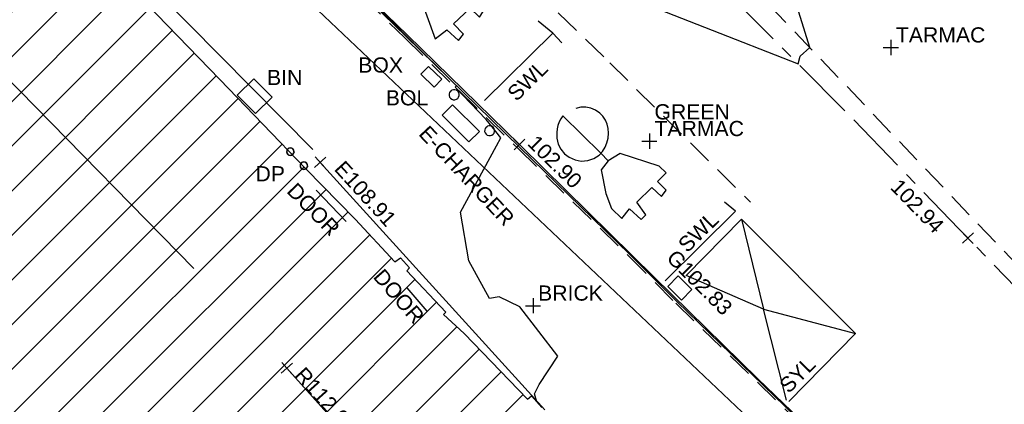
# Model space of a CAD drawing. Extents: x 635157 to 635442, y 694407 to 694910.
# Tile 48 of 104: x 635305.38 to 635324.84, y 694594.55 to 694602.16. Entities that reach past the tile are written whole.
import ezdxf

# ---------------------------------------------------------------- set-up
doc = ezdxf.new("R2010")
doc.units = 0
doc.header["$MEASUREMENT"] = 0
doc.linetypes.add('CENTER', pattern=[2, 1.25, -0.25, 0.25, -0.25])
doc.linetypes.add('DASHED', pattern=[0.75, 0.5, -0.25])
doc.layers.get('0').update_dxf_attribs({"color": 12, "linetype": 'CONTINUOUS'})
for name, color, linetype in [('BIN', 132, 'CONTINUOUS'), ('BIN_TXT', 132, 'CONTINUOUS'), ('BOLLARD', 132, 'CONTINUOUS'), ('BOLLARD_TXT', 132, 'CONTINUOUS'), ('BUILDING', 5, 'CONTINUOUS'), ('CHANGE_OF_SURFACE', 7, 'DASHED'), ('CONTOURS_INDEX', 4, 'CONTINUOUS'), ('DOOR', 7, 'CONTINUOUS'), ('DOOR_TXT', 7, 'CONTINUOUS'), ('DOWNPIPE', 151, 'CONTINUOUS'), ('DOWNPIPE_TXT', 151, 'CONTINUOUS'), ('EAVE', 3, 'CONTINUOUS'), ('EAVE_LVL', 3, 'CONTINUOUS'), ('GULLY', 151, 'CONTINUOUS'), ('GULLY_LVL', 151, 'CONTINUOUS'), ('HATCHING', 4, 'CONTINUOUS'), ('KERB_BOTTOM', 172, 'CONTINUOUS'), ('KERB_BOTTOM_LVL', 172, 'CONTINUOUS'), ('KERB_TOP', 2, 'CONTINUOUS'), ('MARKINGS_DASHED_WHITE', 9, 'DASHED'), ('MARKINGS_WHITE_LINE', 9, 'CONTINUOUS'), ('MARKINGS_WHITE_LINE_TXT', 9, 'CONTINUOUS'), ('MARKINGS_YELLOW_LINE', 9, 'CONTINUOUS'), ('MARKINGS_YELLOW_LINE_TXT', 9, 'CONTINUOUS'), ('OVERHEAD_ELECTRIC', 1, 'OH_ELEC'), ('RIDGE', 6, 'CONTINUOUS'), ('RIDGE_LVL', 6, 'CONTINUOUS'), ('ROAD_CROWNLINE', 212, 'CENTER'), ('ROAD_CROWNLINE_LVL', 212, 'CONTINUOUS'), ('SERVICE_BOX', 132, 'CONTINUOUS'), ('SERVICE_BOX_TXT', 132, 'CONTINUOUS'), ('TEXT', 7, 'CONTINUOUS'), ('TEXT_TXT', 7, 'CONTINUOUS')]:
    doc.layers.add(name, color=color, linetype=linetype)
doc.styles.add('Arial', font='arial.ttf')
doc.linetypes.add('OH_ELEC', pattern='A,4,-0.4,["OE",Arial,S=0.36,R=0,X=0,Y=-0.18],-1.2', length=5.6)

# ---------------------------------------------------------------- blocks, each defined once
blk = doc.blocks.new('SPOT')
at = {"color": 0, "linetype": 'ByBlock', "flags": 128}
for points in [[(-0.5, 0), (0.5, 0)], [(0, 0.5), (0, -0.5)]]:
    blk.add_lwpolyline(points, dxfattribs=at)
blk = doc.blocks.new('MH_CIR1')
at = {"color": 0, "linetype": 'ByBlock', "flags": 128}
for points in [[(0.5, 0), (0.475, 0.154), (0.404, 0.293), (0.293, 0.404), (0.154, 0.475), (0, 0.5), (-0.154, 0.475), (-0.293, 0.404), (-0.404, 0.293), (-0.475, 0.154), (-0.5, 0), (-0.475, -0.154), (-0.404, -0.293), (-0.293, -0.404), (-0.154, -0.475), (0, -0.5), (0.154, -0.475), (0.293, -0.404), (0.404, -0.293), (0.475, -0.154)], [(0.49, 0), (0.466, 0.151), (0.396, 0.288), (0.288, 0.396), (0.151, 0.466), (0, 0.49), (-0.151, 0.466), (-0.288, 0.396), (-0.396, 0.288), (-0.466, 0.151), (-0.49, 0), (-0.466, -0.151), (-0.396, -0.288), (-0.288, -0.396), (-0.151, -0.466), (0, -0.49), (0.151, -0.466), (0.288, -0.396), (0.396, -0.288), (0.466, -0.151)], [(0.471, 0), (0.448, 0.145), (0.381, 0.276), (0.276, 0.381), (0.145, 0.448), (0, 0.471), (-0.145, 0.448), (-0.276, 0.381), (-0.381, 0.276), (-0.448, 0.145), (-0.471, 0), (-0.448, -0.145), (-0.381, -0.276), (-0.276, -0.381), (-0.145, -0.448), (0, -0.471), (0.145, -0.448), (0.276, -0.381), (0.381, -0.276), (0.448, -0.145)], [(0.471, 0), (0.448, -0.145)], [(0.49, 0), (0.466, -0.151)], [(0.5, 0), (0.475, -0.154)]]:
    blk.add_lwpolyline(points, dxfattribs=at)
blk = doc.blocks.new('CIRCL')
at = {"color": 0, "linetype": 'ByBlock', "flags": 128}
for points in [[(0.5, 0), (0.475, 0.154), (0.404, 0.293), (0.293, 0.404), (0.154, 0.475), (0, 0.5), (-0.154, 0.475), (-0.293, 0.404), (-0.404, 0.293), (-0.475, 0.154), (-0.5, 0), (-0.475, -0.154), (-0.404, -0.293), (-0.293, -0.404), (-0.154, -0.475), (0, -0.5), (0.154, -0.475), (0.293, -0.404), (0.404, -0.293), (0.475, -0.154)], [(0.5, 0), (0.475, -0.154)]]:
    blk.add_lwpolyline(points, dxfattribs=at)

msp = doc.modelspace()

# ---------------------------------------------------------------- hatches: boundary and pattern name
at = {"layer": 'HATCHING'}
h = msp.add_hatch(dxfattribs=at)
h.set_pattern_fill('ANSI31', color=256, scale=5)
h.paths.add_polyline_path([(635260.896, 694581.354), (635271.301, 694591.065), (635302.17, 694594.765), (635349.044, 694556.282), (635353.774, 694561.666), (635353.181, 694562.179), (635353.055, 694562.037), (635351.178, 694563.755), (635351.308, 694563.906), (635351.141, 694564.051), (635351.119, 694564.026), (635350.843, 694564.274), (635350.862, 694564.294), (635350.686, 694564.453), (635350.533, 694564.296), (635349.664, 694565.097), (635349.71, 694565.154), (635347.832, 694566.742), (635347.894, 694566.828), (635347.718, 694566.973), (635347.707, 694566.961), (635346.72, 694567.821), (635346.732, 694567.838), (635346.558, 694567.99), (635346.546, 694567.975), (635345.859, 694568.571), (635345.865, 694568.583), (635345.698, 694568.727), (635345.688, 694568.715), (635344.083, 694570.124), (635344.099, 694570.146), (635343.918, 694570.294), (635343.798, 694570.159), (635343.063, 694570.784), (635343.185, 694570.943), (635342.999, 694571.098), (635342.982, 694571.081), (635342.693, 694571.338), (635342.705, 694571.348), (635342.521, 694571.507), (635342.418, 694571.399), (635341.445, 694572.255), (635341.534, 694572.365), (635341.47, 694572.411), (635341.455, 694572.387), (635340.578, 694573.191), (635339.399, 694574.235), (635338.84, 694574.706), (635338.028, 694573.821), (635337.712, 694574.119), (635337.6, 694574.019), (635335.874, 694575.784), (635335.936, 694575.841), (635335.085, 694576.725), (635334.129, 694577.654), (635333.916, 694577.86), (635333.928, 694577.875), (635333.617, 694578.184), (635333.563, 694578.139), (635332.016, 694579.701), (635330.59, 694581.108), (635329.975, 694581.705), (635329.198, 694582.551), (635328.055, 694583.661), (635326.6, 694585.113), (635325.119, 694586.549), (635322.835, 694588.781), (635321.641, 694589.943), (635321.587, 694589.924), (635320.899, 694590.603), (635320.931, 694590.661), (635320.077, 694591.49), (635318.84, 694592.759), (635317.992, 694591.945), (635315.632, 694594.419), (635315.7, 694594.487), (635315.499, 694594.72), (635315.418, 694594.651), (635314.164, 694595.953), (635313.759, 694596.331), (635313.805, 694596.375), (635313.029, 694597.193), (635313.087, 694597.254), (635312.906, 694597.451), (635312.794, 694597.369), (635312.012, 694598.213), (635311.038, 694599.21), (635309.335, 694600.978), (635307.47, 694602.911), (635304.955, 694605.524), (635303.752, 694606.799), (635302.484, 694605.988), (635300.455, 694604.654), (635298.629, 694603.434), (635298.438, 694603.818), (635298.325, 694603.814), (635298.327, 694603.847), (635298.083, 694603.826), (635298.087, 694603.776), (635296.479, 694603.652), (635293.791, 694603.475), (635293.781, 694603.537), (635293.565, 694603.519), (635293.563, 694603.456), (635293.45, 694603.451), (635293.447, 694603.485), (635293.107, 694603.455), (635292.457, 694603.402), (635292.456, 694603.306), (635290.989, 694603.213), (635289.262, 694603.112), (635287.612, 694602.948), (635287.604, 694603.252), (635287.416, 694603.223), (635287.256, 694603.269), (635281.306, 694602.227), (635281.338, 694602.064), (635280.227, 694601.865), (635280.217, 694601.904), (635279.242, 694601.735), (635279.244, 694601.683), (635278.789, 694601.62), (635278.769, 694601.715), (635278.257, 694601.629), (635278.298, 694601.375), (635277.296, 694601.174), (635277.281, 694601.244), (635274.164, 694600.654), (635274.126, 694600.831), (635273.595, 694600.745), (635273.612, 694600.622), (635272.842, 694600.47), (635272.813, 694600.568), (635272.69, 694600.549), (635272.676, 694600.612), (635272.506, 694600.585), (635272.553, 694600.411), (635271.624, 694600.26), (635271.597, 694600.409), (635271.438, 694600.384), (635271.46, 694600.264), (635269.72, 694599.945), (635269.695, 694600.056), (635269.536, 694600.046), (635269.541, 694600.005), (635269.265, 694599.968), (635269.261, 694599.967), (635269.144, 694599.95), (635269.122, 694599.987), (635268.658, 694599.882), (635267.659, 694599.738), (635266.935, 694599.607), (635266.712, 694599.546), (635265.842, 694599.272), (635265.403, 694599.095), (635264.859, 694598.857), (635264.136, 694598.433), (635263.654, 694598.103), (635262.693, 694597.37), (635261.849, 694596.651), (635259.968, 694594.782), (635259.541, 694594.369), (635258.504, 694593.222), (635256.117, 694590.796), (635253.887, 694588.515), (635252.136, 694586.755), (635250.468, 694585.014), (635250.565, 694584.943), (635249.029, 694581.573), (635248.94, 694581.578), (635248.779, 694581.392), (635247.257, 694578.117), (635247.377, 694578.059), (635246.22, 694575.47), (635245.413, 694573.695), (635245.572, 694573.625), (635244.602, 694570.924), (635243.592, 694568.147), (635242.992, 694566.524), (635240.926, 694560.703), (635239.925, 694557.907), (635245.673, 694555.119), (635244.622, 694553.171), (635249.369, 694550.738)])
h.paths.add_polyline_path([(635270.502, 694638.968), (635270.355, 694639.656), (635270.099, 694640.004), (635269.974, 694639.978), (635269.234, 694643.744), (635269.342, 694643.767), (635269.322, 694643.86), (635269.242, 694644.227), (635269.151, 694644.211), (635268.126, 694649.09), (635268.266, 694649.619), (635268.08, 694650.298), (635262.499, 694648.76), (635259.61, 694648.002), (635225.189, 694638.19), (635237.908, 694599.325), (635242.215, 694595.061), (635244.529, 694597.421), (635244.865, 694597.09), (635248.377, 694600.666), (635250.023, 694602.336), (635250.364, 694602.639), (635250.72, 694602.87), (635250.698, 694602.901), (635252.308, 694603.821), (635255.825, 694605.85), (635255.94, 694605.85), (635256.514, 694606.137), (635259.703, 694607.669), (635261.154, 694608.348), (635261.139, 694608.382), (635261.151, 694608.399), (635261.188, 694608.448), (635260.972, 694608.904), (635261.113, 694608.973), (635261.105, 694608.989), (635261.031, 694609.127), (635260.896, 694609.058), (635260.202, 694610.586), (635260.203, 694610.588), (635259.597, 694612.012), (635259.717, 694612.064), (635259.651, 694612.203), (635259.536, 694612.162), (635258.725, 694613.987), (635258.337, 694613.809), (635257.392, 694616.735), (635256.656, 694618.938), (635255.872, 694621.37), (635255.365, 694622.98), (635255.419, 694622.997), (635255.365, 694623.176), (635255.303, 694623.159), (635255.002, 694624.184), (635254.671, 694625.049), (635254.654, 694625.14), (635253.695, 694628.085), (635253.599, 694628.411), (635253.627, 694628.424), (635253.582, 694628.588), (635253.565, 694628.583), (635253.222, 694629.782), (635252.99, 694630.62), (635252.935, 694630.823), (635252.666, 694631.806), (635252.688, 694631.826), (635252.644, 694631.972), (635252.615, 694631.966), (635252.05, 694634.086), (635255.212, 694634.914), (635261.489, 694636.563), (635266.455, 694637.838)])
h.paths.add_polyline_path([(635338.032, 694573.749), (635339.246, 694572.538), (635339.571, 694572.863), (635338.357, 694574.074)], flags=24)
h.paths.add_polyline_path([(635338.362, 694574.085), (635339.705, 694573.019), (635339.99, 694573.379), (635338.647, 694574.445)], flags=24)
h.paths.add_polyline_path([(635296.307, 694603.056), (635297.717, 694603.14), (635297.689, 694603.605), (635296.279, 694603.521)], flags=24)
h.paths.add_polyline_path([(635346.194, 694563.401), (635347.496, 694562.25), (635347.8, 694562.594), (635346.499, 694563.745)], flags=24)
h.paths.add_polyline_path([(635337.06, 694571.164), (635338.372, 694570.023), (635338.673, 694570.37), (635337.362, 694571.51)], flags=24)
h.paths.add_polyline_path([(635322.848, 694583.779), (635324.088, 694582.561), (635324.41, 694582.889), (635323.171, 694584.107)], flags=24)
h.paths.add_polyline_path([(635313.707, 694592.249), (635314.942, 694591.031), (635315.259, 694591.352), (635314.024, 694592.571)], flags=24)
h.paths.add_polyline_path([(635310.682, 694595.119), (635311.842, 694593.825), (635312.185, 694594.132), (635311.025, 694595.425)], flags=24)
h.paths.add_polyline_path([(635301.949, 694604.142), (635303.164, 694602.9), (635303.493, 694603.222), (635302.277, 694604.463)], flags=24)
h.paths.add_polyline_path([(635288.728, 694599.403), (635290.452, 694599.62), (635290.394, 694600.076), (635288.67, 694599.858)], flags=24)
h.paths.add_polyline_path([(635275.157, 694596.947), (635276.867, 694597.257), (635276.785, 694597.709), (635275.075, 694597.399)], flags=24)
h.paths.add_polyline_path([(635263.764, 694594.411), (635265.448, 694594.838), (635265.335, 694595.284), (635263.651, 694594.857)], flags=24)
h.paths.add_polyline_path([(635253.188, 694583.417), (635254.398, 694584.664), (635254.068, 694584.984), (635252.858, 694583.737)], flags=24)
h.paths.add_polyline_path([(635314.826, 694591.686), (635317.056, 694591.686), (635317.056, 694592.151), (635314.826, 694592.151)], flags=24)
h.paths.add_polyline_path([(635312.651, 694593.851), (635314.881, 694593.851), (635314.881, 694594.316), (635312.651, 694594.316)], flags=24)
h.paths.add_polyline_path([(635313.667, 694592.579), (635315.918, 694592.579), (635315.918, 694593.039), (635313.667, 694593.039)], flags=24)
h.paths.add_polyline_path([(635337.042, 694573.36), (635337.774, 694573.36), (635337.774, 694573.81), (635337.042, 694573.81)], flags=24)
h.paths.add_polyline_path([(635318.31, 694591.806), (635319.042, 694591.806), (635319.042, 694592.256), (635318.31, 694592.256)], flags=24)
h.paths.add_polyline_path([(635309.965, 694598.888), (635310.697, 694598.888), (635310.697, 694599.338), (635309.965, 694599.338)], flags=24)
h.paths.add_polyline_path([(635310.527, 694598.751), (635311.516, 694597.742), (635311.848, 694598.068), (635310.859, 694599.077)], flags=24)
h.paths.add_polyline_path([(635312.237, 694597.067), (635313.167, 694596.003), (635313.517, 694596.31), (635312.588, 694597.373)], flags=24)
h.paths.add_polyline_path([(635322.492, 694587.943), (635323.493, 694586.946), (635323.822, 694587.276), (635322.821, 694588.273)], flags=24)
h.paths.add_polyline_path([(635324.77, 694585.838), (635325.757, 694584.828), (635326.09, 694585.154), (635325.103, 694586.164)], flags=24)
h.paths.add_polyline_path([(635328.178, 694581.946), (635329.177, 694580.947), (635329.506, 694581.276), (635328.507, 694582.275)], flags=24)
h.paths.add_polyline_path([(635335.579, 694575.244), (635336.558, 694574.226), (635336.893, 694574.549), (635335.915, 694575.567)], flags=24)
h.paths.add_polyline_path([(635340.841, 694572.034), (635341.933, 694571.139), (635342.228, 694571.499), (635341.136, 694572.394)], flags=24)
h.paths.add_polyline_path([(635342.411, 694570.715), (635343.434, 694569.74), (635343.755, 694570.077), (635342.733, 694571.052)], flags=24)
h.paths.add_polyline_path([(635349.001, 694564.982), (635350.059, 694564.047), (635350.367, 694564.396), (635349.309, 694565.331)], flags=24)
h.paths.add_polyline_path([(635351.233, 694562.997), (635352.267, 694562.034), (635352.584, 694562.375), (635351.55, 694563.338)], flags=24)
h.paths.add_polyline_path([(635319.575, 694590.969), (635320.591, 694589.988), (635320.914, 694590.323), (635319.898, 694591.304)], flags=24)
h.paths.add_polyline_path([(635276.935, 694600.547), (635278.327, 694600.787), (635278.247, 694601.246), (635276.855, 694601.006)], flags=24)
h.paths.add_polyline_path([(635271.242, 694599.626), (635272.638, 694599.84), (635272.567, 694600.3), (635271.171, 694600.086)], flags=24)
h.paths.add_polyline_path([(635293.625, 694602.811), (635295.035, 694602.888), (635295.01, 694603.353), (635293.599, 694603.276)], flags=24)
h.paths.add_polyline_path([(635298.296, 694602.545), (635300.059, 694602.545), (635300.059, 694603.011), (635298.296, 694603.011)], flags=24)
h.paths.add_polyline_path([(635298.298, 694602.883), (635299.03, 694602.883), (635299.03, 694603.333), (635298.298, 694603.333)], flags=24)
h.paths.add_polyline_path([(635301.729, 694604.552), (635302.841, 694605.423), (635302.554, 694605.789), (635301.442, 694604.918)], flags=24)
h.paths.add_polyline_path([(635287.138, 694602.382), (635287.87, 694602.382), (635287.87, 694602.832), (635287.138, 694602.832)], flags=24)
h.paths.add_polyline_path([(635289.373, 694602.436), (635291.322, 694602.436), (635291.322, 694602.901), (635289.373, 694602.901)], flags=24)
h.paths.add_polyline_path([(635266.739, 694599.026), (635267.973, 694599.224), (635267.899, 694599.683), (635266.665, 694599.485)], flags=24)
h.paths.add_polyline_path([(635267.196, 694597.975), (635268.577, 694598.272), (635268.479, 694598.727), (635267.098, 694598.43)], flags=24)
h.paths.add_polyline_path([(635261.894, 694596.529), (635264.123, 694596.529), (635264.123, 694596.995), (635261.894, 694596.995)], flags=24)
h.paths.add_polyline_path([(635260.136, 694594.825), (635262.365, 694594.825), (635262.365, 694595.291), (635260.136, 694595.291)], flags=24)
h.paths.add_polyline_path([(635260.961, 694595.684), (635263.212, 694595.684), (635263.212, 694596.144), (635260.961, 694596.144)], flags=24)
h.paths.add_polyline_path([(635245.605, 694573.179), (635246.337, 694573.179), (635246.337, 694573.629), (635245.605, 694573.629)], flags=24)
h.paths.add_polyline_path([(635244.39, 694569.945), (635245.122, 694569.945), (635245.122, 694570.395), (635244.39, 694570.395)], flags=24)
h.paths.add_polyline_path([(635249.677, 694581.168), (635250.217, 694582.473), (635249.787, 694582.651), (635249.247, 694581.346)], flags=24)
h.paths.add_polyline_path([(635251.026, 694584.944), (635251.758, 694584.944), (635251.758, 694585.394), (635251.026, 694585.394)], flags=24)
h.paths.add_polyline_path([(635252.644, 694586.001), (635253.645, 694586.997), (635253.317, 694587.327), (635252.315, 694586.331)], flags=24)
h.paths.add_polyline_path([(635259.035, 694592.847), (635260, 694593.878), (635259.66, 694594.197), (635258.695, 694593.165)], flags=24)
h.paths.add_polyline_path([(635245.28, 694570.874), (635245.706, 694572.221), (635245.262, 694572.361), (635244.836, 694571.014)], flags=24)
h.paths.add_polyline_path([(635242.623, 694563.839), (635243.086, 694565.174), (635242.646, 694565.327), (635242.183, 694563.992)], flags=24)
h.paths.add_polyline_path([(635266.435, 694637.96), (635267.836, 694638.269), (635267.737, 694638.718), (635266.336, 694638.408)], flags=24)
h.paths.add_polyline_path([(635258.708, 694636.072), (635260.764, 694636.526), (635260.667, 694636.965), (635258.61, 694636.511)], flags=24)
h.paths.add_polyline_path([(635252.819, 694634.329), (635254.22, 694634.638), (635254.121, 694635.087), (635252.72, 694634.778)], flags=24)
h.paths.add_polyline_path([(635269.538, 694643.977), (635269.962, 694641.914), (635270.403, 694642.005), (635269.978, 694644.068)], flags=25)
h.paths.add_polyline_path([(635270.291, 694640.94), (635270.58, 694639.534), (635271.031, 694639.627), (635270.742, 694641.033)], flags=9)
h.paths.add_polyline_path([(635257.245, 694610.068), (635257.909, 694608.462), (635258.334, 694608.638), (635257.67, 694610.244)], flags=24)
h.paths.add_polyline_path([(635252.33, 694633.92), (635252.812, 694632.274), (635253.253, 694632.404), (635252.771, 694634.049)], flags=25)
h.paths.add_polyline_path([(635260.376, 694610.927), (635261.081, 694609.364), (635261.5, 694609.553), (635260.795, 694611.116)], flags=25)
h.paths.add_polyline_path([(635245.409, 694596.693), (635246.61, 694597.918), (635246.282, 694598.24), (635245.081, 694597.015)], flags=25)
h.paths.add_polyline_path([(635254.342, 694604.103), (635255.841, 694604.935), (635255.618, 694605.337), (635254.119, 694604.504)], flags=25)
h.paths.add_polyline_path([(635243.062, 694594.212), (635244.256, 694595.443), (635243.926, 694595.763), (635242.732, 694594.533)], flags=25)
h.paths.add_polyline_path([(635240.944, 694596.988), (635242.153, 694598.236), (635241.823, 694598.556), (635240.614, 694597.308)], flags=24)
h.paths.add_polyline_path([(635248.926, 694605.338), (635250.44, 694606.192), (635250.214, 694606.592), (635248.7, 694605.738)], flags=24)
h.paths.add_polyline_path([(635254.026, 694614.719), (635254.535, 694613.058), (635254.975, 694613.193), (635254.465, 694614.854)], flags=24)
h.paths.add_polyline_path([(635250.542, 694625.567), (635251.051, 694623.906), (635251.49, 694624.04), (635250.981, 694625.702)], flags=24)
h.paths.add_polyline_path([(635250.049, 694629.572), (635250.534, 694627.903), (635250.976, 694628.032), (635250.49, 694629.7)], flags=24)
h.paths.add_polyline_path([(635247.541, 694637.653), (635248.026, 694635.984), (635248.467, 694636.113), (635247.982, 694637.781)], flags=24)
h.paths.add_polyline_path([(635260.999, 694607.247), (635261.863, 694608.392), (635261.496, 694608.669), (635260.632, 694607.524)], flags=25)
h.paths.add_polyline_path([(635251.37, 694633.841), (635251.768, 694632.486), (635252.215, 694632.617), (635251.817, 694633.973)], flags=24)
h.paths.add_polyline_path([(635252.184, 694630.91), (635252.612, 694629.564), (635253.055, 694629.705), (635252.628, 694631.051)], flags=24)
h.paths.add_polyline_path([(635253.951, 694625.37), (635254.39, 694624.028), (635254.832, 694624.172), (635254.394, 694625.515)], flags=24)
h.paths.add_polyline_path([(635256.233, 694618.497), (635256.652, 694617.148), (635257.097, 694617.286), (635256.678, 694618.635)], flags=24)
h.paths.add_polyline_path([(635255.481, 694620.937), (635255.908, 694619.591), (635256.352, 694619.732), (635255.925, 694621.078)], flags=24)
h.paths.add_polyline_path([(635257.286, 694615.379), (635257.707, 694614.03), (635258.151, 694614.169), (635257.731, 694615.518)], flags=24)
h.paths.add_polyline_path([(635258.306, 694613.401), (635258.868, 694612.105), (635259.296, 694612.291), (635258.733, 694613.586)], flags=24)
h.paths.add_polyline_path([(635259.07, 694611.75), (635259.622, 694610.449), (635260.051, 694610.631), (635259.498, 694611.932)], flags=24)
h.paths.add_polyline_path([(635255.141, 694605.853), (635255.873, 694605.853), (635255.873, 694606.303), (635255.141, 694606.303)], flags=24)
h.paths.add_polyline_path([(635251.711, 694603.1), (635252.606, 694603.1), (635252.606, 694603.55), (635251.711, 694603.55)], flags=25)
h.paths.add_polyline_path([(635248.579, 694600.986), (635249.519, 694602.04), (635249.172, 694602.35), (635248.231, 694601.296)], flags=24)
h.paths.add_polyline_path([(635250.507, 694603.219), (635251.747, 694603.895), (635251.524, 694604.304), (635250.284, 694603.628)], flags=24)
h.paths.add_polyline_path([(635248.752, 694599.469), (635250.268, 694601.005), (635249.936, 694601.332), (635248.421, 694599.796)], flags=25)
h.paths.add_polyline_path([(635248.891, 694600.248), (635249.899, 694601.27), (635249.572, 694601.592), (635248.564, 694600.571)], flags=25)

# ---------------------------------------------------------------- linework, layer by layer
at = {"layer": 'BIN'}
msp.add_polyline3d([(635310.038, 694600.304, 103.099), (635309.677, 694600.668, 103.105), (635310.006, 694600.994, 103.105), (635310.367, 694600.63, 103.099)], close=True, dxfattribs=at)
at = {"layer": 'BUILDING'}
msp.add_polyline3d([(635304.955, 694605.524, 103.185), (635307.47, 694602.911, 103.158), (635309.335, 694600.978, 103.13), (635311.038, 694599.21, 103.081), (635312.012, 694598.213, 103.051), (635312.794, 694597.369, 103.048), (635312.906, 694597.451, 103.032), (635313.087, 694597.254, 103.021), (635313.029, 694597.193, 103.023), (635313.805, 694596.375, 103.011), (635313.759, 694596.331, 103.015), (635314.164, 694595.953, 103.018), (635315.418, 694594.651, 103.015), (635315.499, 694594.72, 103.003), (635315.7, 694594.487, 102.997)], dxfattribs=at)
at = {"layer": 'CHANGE_OF_SURFACE'}
msp.add_polyline3d([(635305.339, 694608.673, 103.207), (635306.018, 694608.436, 103.218), (635307.538, 694609.958, 103.254), (635307.628, 694610.003, 103.254), (635307.752, 694609.998, 103.266), (635308.048, 694609.67, 103.255), (635308.741, 694609.001, 103.155), (635310.399, 694607.349, 103.111), (635310.549, 694607.194, 103.121), (635311.376, 694606.378, 103.153), (635311.42, 694606.302, 103.15), (635311.423, 694606.201, 103.14), (635311.406, 694606.128, 103.132), (635311.3, 694606.006, 103.132), (635310.017, 694604.695, 103.073), (635311.62, 694603.143, 103.065), (635312.991, 694601.8, 103.019), (635315.239, 694599.603, 102.976), (635317.41, 694597.493, 102.965), (635318.348, 694596.552, 102.854), (635320.907, 694594.072, 102.813)], dxfattribs=at)
at = {"layer": 'CONTOURS_INDEX'}
for points in [[(635317.068, 694602.745, 103), (635320.769, 694601.286, 103), (635320.806, 694601.439, 103), (635320.998, 694601.609, 103), (635320.285, 694603.909, 103)], [(635315.6, 694594.602, 103), (635315.557, 694594.757, 103), (635315.651, 694594.941, 103), (635316.017, 694595.505, 103), (635315.268, 694596.477, 103), (635314.856, 694596.68, 103), (635314.669, 694596.643, 103), (635314.257, 694597.393, 103), (635314.093, 694598.352, 103), (635314.804, 694599.665, 103), (635314.889, 694599.826, 103), (635314.722, 694600.039, 103), (635314.602, 694600.184, 103), (635313.986, 694600.828, 103), (635314.012, 694600.854, 103), (635313.023, 694601.833, 103), (635312.361, 694602.495, 103)]]:
    msp.add_polyline3d(points, dxfattribs=at)
at = {"layer": 'DOOR'}
for points in [[(635311.833, 694598.167, 103.057), (635311.237, 694598.786, 103.062)], [(635313.431, 694596.392, 103.032), (635313.036, 694596.858, 103.134)]]:
    msp.add_polyline3d(points, dxfattribs=at)
at = {"layer": 'EAVE'}
for points in [[(635311.176, 694599.591, 108.875), (635303.832, 694607.022, 108.874)], [(635315.761, 694594.443, 108.963), (635311.318, 694599.338, 108.913)]]:
    msp.add_polyline3d(points, dxfattribs=at)
at = {"layer": 'GULLY'}
msp.add_polyline3d([(635318.399, 694597.091, 102.834), (635318.191, 694596.883, 102.821), (635318.461, 694596.613, 102.818), (635318.669, 694596.821, 102.831)], close=True, dxfattribs=at)
at = {"layer": 'KERB_BOTTOM'}
msp.add_polyline3d([(635305.36, 694608.744, 103.126), (635305.999, 694608.521, 103.137), (635307.494, 694610.019, 103.173), (635307.612, 694610.078, 103.173), (635307.783, 694610.071, 103.185), (635307.908, 694609.97, 103.191), (635308.793, 694609.053, 103.157), (635310.563, 694607.284, 103.105), (635311.054, 694606.8, 103.086), (635311.435, 694606.424, 103.072), (635311.494, 694606.323, 103.069), (635311.497, 694606.193, 103.059), (635311.474, 694606.093, 103.051), (635311.354, 694605.956, 103.051), (635310.122, 694604.696, 102.992), (635311.197, 694603.649, 102.968), (635313.043, 694601.853, 102.938), (635315.257, 694599.69, 102.896), (635315.291, 694599.656, 102.895), (635317.921, 694597.066, 102.852), (635319.972, 694595.053, 102.816), (635322.318, 694592.801, 102.783)], dxfattribs=at)
at = {"layer": 'KERB_TOP'}
msp.add_polyline3d([(635305.35, 694608.709, 103.207), (635306.009, 694608.479, 103.218), (635307.516, 694609.989, 103.254), (635307.62, 694610.041, 103.254), (635307.769, 694610.035, 103.266), (635308.075, 694609.696, 103.255), (635308.767, 694609.027, 103.155), (635310.426, 694607.375, 103.111), (635310.575, 694607.22, 103.121), (635311.406, 694606.401, 103.153), (635311.457, 694606.313, 103.15), (635311.46, 694606.197, 103.14), (635311.44, 694606.11, 103.132), (635311.327, 694605.981, 103.132), (635310.07, 694604.696, 103.073), (635311.646, 694603.169, 103.065), (635313.017, 694601.827, 103.019), (635315.265, 694599.63, 102.976), (635317.436, 694597.519, 102.965), (635318.374, 694596.578, 102.854), (635320.933, 694594.098, 102.813)], dxfattribs=at)
at = {"layer": 'MARKINGS_DASHED_WHITE'}
for points in [[(635314.845, 694608.244, 103.139), (635318.629, 694604.093, 103.042), (635326.913, 694595.404, 102.895), (635335.078, 694587.037, 102.762), (635340.212, 694582.027, 102.673), (635348.756, 694573.706, 102.521), (635355.519, 694567.402, 102.366), (635362.002, 694561.583, 102.23), (635370.435, 694553.951, 102.026), (635378.967, 694546.407, 101.852), (635387.224, 694538.74, 101.64), (635393.798, 694532.215, 101.453), (635399.967, 694525.73, 101.271), (635407.685, 694516.798, 101.057), (635413.095, 694510.244, 100.898), (635419.86, 694501.51, 100.699)], [(635312.796, 694605.428, 103.029), (635317.043, 694601.308, 102.956), (635319.823, 694598.549, 102.914)]]:
    msp.add_polyline3d(points, dxfattribs=at)
at = {"layer": 'MARKINGS_WHITE_LINE'}
for points in [[(635312.462, 694603.755, 102.965), (635313.245, 694603.051, 102.949), (635313.386, 694602.902, 102.944), (635313.262, 694602.696, 102.941), (635313.59, 694601.782, 102.922), (635313.82, 694601.96, 102.925), (635314.05, 694601.752, 102.92), (635314.151, 694601.875, 102.925), (635313.957, 694602.078, 102.929), (635314.281, 694602.392, 102.944), (635314.47, 694602.208, 102.94), (635314.539, 694602.32, 102.944), (635314.377, 694602.5, 102.947), (635314.523, 694602.664, 102.956), (635314.343, 694602.835, 102.959), (635313.585, 694603.071, 102.952)], [(635315.916, 694601.894, 102.958), (635315.629, 694602.13, 102.959)], [(635314.565, 694600.561, 102.913), (635315.916, 694601.894, 102.958), (635316.099, 694601.703, 102.955)], [(635316.117, 694600.259, 102.908), (635316.076, 694600.2, 102.906), (635316.044, 694600.137, 102.904), (635316.019, 694600.07, 102.902), (635316.003, 694600, 102.901), (635315.996, 694599.929, 102.899), (635315.997, 694599.814, 102.897), (635316.025, 694599.701, 102.896), (635316.076, 694599.598, 102.894), (635316.15, 694599.509, 102.893), (635316.242, 694599.438, 102.892), (635316.357, 694599.387, 102.894), (635316.481, 694599.365, 102.896), (635316.607, 694599.374, 102.897), (635316.727, 694599.414, 102.898), (635316.833, 694599.482, 102.899), (635316.898, 694599.554, 102.904), (635316.95, 694599.636, 102.908), (635316.988, 694599.725, 102.913), (635317.01, 694599.819, 102.917), (635317.016, 694599.916, 102.92), (635317.012, 694600.005, 102.921), (635316.992, 694600.093, 102.922), (635316.957, 694600.175, 102.923), (635316.907, 694600.249, 102.924), (635316.845, 694600.313, 102.925), (635316.762, 694600.371, 102.924), (635316.669, 694600.41, 102.923), (635316.57, 694600.43, 102.922), (635316.469, 694600.429, 102.92), (635316.371, 694600.407, 102.919)], [(635316.117, 694600.259, 102.908), (635316.867, 694599.519, 102.901), (635317.014, 694599.37, 102.899), (635316.874, 694599.191, 102.895), (635316.965, 694598.723, 102.881), (635317.077, 694598.423, 102.884), (635317.281, 694598.23, 102.881), (635317.435, 694598.421, 102.884), (635317.663, 694598.21, 102.878), (635317.756, 694598.301, 102.881), (635317.58, 694598.551, 102.89), (635317.877, 694598.843, 102.905), (635318.066, 694598.661, 102.898), (635318.158, 694598.787, 102.904), (635317.99, 694598.958, 102.907), (635318.158, 694599.134, 102.911), (635318.019, 694599.26, 102.914), (635317.252, 694599.514, 102.907), (635317.014, 694599.37, 102.899)], [(635318.139, 694596.992, 102.839), (635319.529, 694598.375, 102.908), (635319.315, 694598.551, 102.913)]]:
    msp.add_polyline3d(points, dxfattribs=at)
at = {"layer": 'MARKINGS_YELLOW_LINE'}
for points in [[(635318.553, 694597.1, 102.843), (635319.651, 694598.215, 102.904), (635321.904, 694595.951, 102.86), (635320.583, 694594.608, 102.815)], [(635319.651, 694598.215, 102.904), (635320.083, 694596.431, 102.852), (635318.553, 694597.1, 102.843)], [(635320.538, 694594.634, 102.815), (635320.083, 694596.431, 102.852), (635321.904, 694595.951, 102.86)]]:
    msp.add_polyline3d(points, dxfattribs=at)
at = {"layer": 'OVERHEAD_ELECTRIC'}
msp.add_polyline3d([(635285.922, 694625.312, 110.339), (635305.263, 694608.054, 110.525), (635325.798, 694588.578, 110.433), (635345.704, 694571.146, 110.061), (635362.32, 694556.472, 109.758), (635381.367, 694539.653, 109.395), (635383.14, 694537.133, 105.712)], dxfattribs=at)
at = {"layer": 'RIDGE'}
for points in [[(635301.921, 694604.287, 111.103), (635308.82, 694597.24, 111.041)], [(635310.661, 694595.265, 112.076), (635312.923, 694592.742, 112.08)]]:
    msp.add_polyline3d(points, dxfattribs=at)
at = {"layer": 'ROAD_CROWNLINE'}
msp.add_polyline3d([(635331.072, 694590.649, 102.822), (635324.124, 694597.841, 102.941), (635321.685, 694600.367, 102.983), (635317.106, 694604.964, 103.068), (635314.301, 694607.779, 103.12), (635312.789, 694609.347, 103.158), (635311.303, 694611.122, 103.231), (635310.312, 694612.292, 103.243)], dxfattribs=at)
at = {"layer": 'SERVICE_BOX'}
for points in [[(635313.725, 694600.985, 103.033), (635313.46, 694601.238, 103.039), (635313.31, 694601.081, 103.039), (635313.575, 694600.828, 103.033)], [(635314.466, 694599.949, 103.03), (635313.937, 694600.479, 103.027), (635313.73, 694600.272, 103.027), (635314.259, 694599.742, 103.03)]]:
    msp.add_polyline3d(points, close=True, dxfattribs=at)

# ---------------------------------------------------------------- block references
at = {"layer": 'BOLLARD', "xscale": 0.2, "yscale": 0.2, "zscale": 0.2, "rotation": 134.635064}
for p in [(635313.967, 694600.676, 103.035), (635314.669, 694599.965, 103.015)]:
    msp.add_blockref('CIRCL', p, dxfattribs=at)
at = {"layer": 'DOWNPIPE', "xscale": 0.15, "yscale": 0.15, "zscale": 0.15}
for p in [(635310.729, 694599.549, 103.093), (635310.996, 694599.272, 103.075)]:
    msp.add_blockref('MH_CIR1', p, dxfattribs=at)
at = {"layer": 'EAVE_LVL', "xscale": 0.3, "yscale": 0.3, "zscale": 0.3, "rotation": 312.22879}
msp.add_blockref('SPOT', (635311.318, 694599.338, 108.913), dxfattribs=at)
at = {"layer": 'KERB_BOTTOM_LVL', "xscale": 0.3, "yscale": 0.3, "zscale": 0.3, "rotation": 315.6573490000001}
msp.add_blockref('SPOT', (635315.257, 694599.69, 102.896), dxfattribs=at)
at = {"layer": 'RIDGE_LVL', "xscale": 0.3, "yscale": 0.3, "zscale": 0.3, "rotation": 311.877869}
msp.add_blockref('SPOT', (635310.661, 694595.265, 112.076), dxfattribs=at)
at = {"layer": 'ROAD_CROWNLINE_LVL', "xscale": 0.3, "yscale": 0.3, "zscale": 0.3, "rotation": 314.005096}
msp.add_blockref('SPOT', (635324.124, 694597.841, 102.941), dxfattribs=at)
at = {"layer": 'TEXT', "xscale": 0.3, "yscale": 0.3, "zscale": 0.3}
for p in [(635322.6, 694601.61, 102.958), (635317.827, 694599.758, 102.925), (635315.527, 694596.502, 102.997)]:
    msp.add_blockref('SPOT', p, dxfattribs=at)

# ---------------------------------------------------------------- texts
at = {"layer": 'BIN_TXT', "style": 'Arial'}
msp.add_text('BIN', height=0.3, dxfattribs=at).set_placement((635310.268, 694600.868))
at = {"layer": 'BOLLARD_TXT', "style": 'Arial'}
msp.add_text('BOL', height=0.3, dxfattribs=at).set_placement((635312.616, 694600.466))
at = {"layer": 'DOOR_TXT', "style": 'Arial'}
for rotation, p in [(314.4438, (635310.64, 694598.753)), (311.1642, (635312.35, 694597.063))]:
    msp.add_text('DOOR', height=0.3, rotation=rotation, dxfattribs=at).set_placement(p)
at = {"layer": 'DOWNPIPE_TXT', "style": 'Arial'}
msp.add_text('DP', height=0.3, dxfattribs=at).set_placement((635310.04, 694598.963))
at = {"layer": 'EAVE_LVL', "style": 'Arial'}
msp.add_text('E108.91', height=0.3, rotation=312.2288, dxfattribs=at).set_placement((635311.579, 694599.196))
at = {"layer": 'GULLY_LVL', "style": 'Arial'}
msp.add_text('G102.83', height=0.3, rotation=315, dxfattribs=at).set_placement((635318.145, 694597.425))
at = {"layer": 'KERB_BOTTOM_LVL', "style": 'Arial'}
msp.add_text('102.90', height=0.3, rotation=315.6573, dxfattribs=at).set_placement((635315.398, 694599.691))
at = {"layer": 'MARKINGS_WHITE_LINE_TXT', "style": 'Arial'}
for rotation, p in [(44.6158, (635315.2, 694600.529)), (44.8554, (635318.577, 694597.534))]:
    msp.add_text('SWL', height=0.3, rotation=rotation, dxfattribs=at).set_placement(p)
at = {"layer": 'MARKINGS_YELLOW_LINE_TXT', "style": 'Arial'}
msp.add_text('SYL', height=0.3, rotation=45.4732, dxfattribs=at).set_placement((635320.582, 694594.75))
at = {"layer": 'RIDGE_LVL', "style": 'Arial'}
msp.add_text('R112.08', height=0.3, rotation=311.8779, dxfattribs=at).set_placement((635310.794, 694595.116))
at = {"layer": 'ROAD_CROWNLINE_LVL', "style": 'Arial'}
msp.add_text('102.94', height=0.3, rotation=314.0051, dxfattribs=at).set_placement((635322.572, 694598.83))
at = {"layer": 'SERVICE_BOX_TXT', "style": 'Arial'}
msp.add_text('BOX', height=0.3, dxfattribs=at).set_placement((635312.071, 694601.114))
msp.add_text('E-CHARGER', height=0.3, rotation=313.0803, dxfattribs=at).set_placement((635313.248, 694599.889))
at = {"layer": 'TEXT_TXT', "style": 'Arial'}
for s, p in [('TARMAC', (635322.7, 694601.71)), ('GREEN', (635317.927, 694600.188)), ('TARMAC', (635317.927, 694599.858)), ('BRICK', (635315.627, 694596.602))]:
    msp.add_text(s, height=0.3, dxfattribs=at).set_placement(p)

doc.saveas('drawing.dxf')
